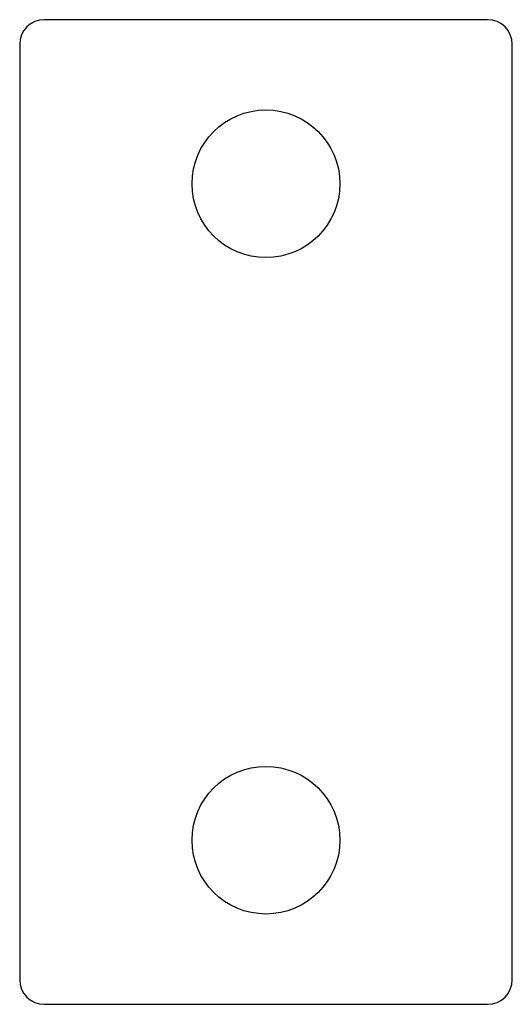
# Model space of a CAD drawing. Header units: millimetres. Extents: x 167 to 227, y 94 to 214.
import ezdxf

# ---------------------------------------------------------------- set-up
doc = ezdxf.new("R2010")
doc.units = ezdxf.units.MM
doc.linetypes.add('K5LT32768', pattern=[0])

# ---------------------------------------------------------------- blocks, each defined once
blk = doc.blocks.new('U0')
at = {"color": 7, "linetype": 'K5LT32768', "lineweight": 25}
for p, q in [((223.97, 213.93), (169.97, 213.93)), ((166.97, 210.93), (166.97, 96.93)), ((226.97, 96.93), (226.97, 210.93)), ((169.97, 93.93), (223.97, 93.93))]:
    blk.add_line(p, q, dxfattribs=at)
for centre, start, end in [((169.97, 210.93), 90, 180), ((223.97, 210.93), 0, 90), ((169.97, 96.93), 180, 270), ((223.97, 96.93), 270, 0)]:
    blk.add_arc(centre, 3, start, end, dxfattribs=at)
blk = doc.blocks.new('U1')
at = {"color": 7, "linetype": 'K5LT32768', "lineweight": 25}
for centre in [(196.97, 193.93), (196.97, 113.93)]:
    blk.add_circle(centre, 9, dxfattribs=at)

msp = doc.modelspace()

# ---------------------------------------------------------------- block references
for name in ['U0', 'U1']:
    msp.add_blockref(name, (0, 0))

doc.saveas('drawing.dxf')
